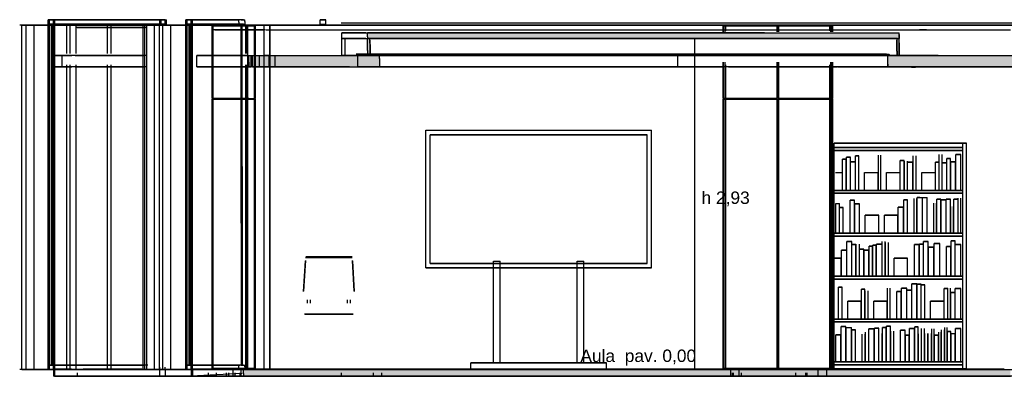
# Model space of a CAD drawing. Header units: millimetres. Extents: x -8253 to 34045, y -61360 to 6071.
# Tile 18 of 67: x -9 to 8710, y -30060 to -26900. Entities that reach past the tile are written whole.
import ezdxf
from ezdxf.enums import TextEntityAlignment as Align

# ---------------------------------------------------------------- set-up
doc = ezdxf.new("R2010")
doc.units = ezdxf.units.MM
for name, color, linetype in [('S-QUOTE', 40, 'Continuous'), ('S-TAGLIO-CS', 9, 'Continuous'), ('S-TAGLIO-PAV', 33, 'Continuous'), ('S-TAGLIO-SOFF', 8, 'Continuous'), ('S-TAGLIO-VETRO', 5, 'Continuous'), ('S-TESTI', 7, 'Continuous'), ('S-VISTA', 8, 'Continuous'), ('S-VISTA-ARREDI', 9, 'Continuous')]:
    doc.layers.add(name, color=color, linetype=linetype)
doc.styles.add('VISIO', font='arial.ttf')

msp = doc.modelspace()

# ---------------------------------------------------------------- hatches: boundary and pattern name
at = {"layer": 'S-TAGLIO-CS'}
for points in [[(7760, -27068), (4146, -27068), (3092, -27068), (3086, -27068), (3072, -27068), (3072, -27052), (3072, -27016), (6588, -27016), (7780, -27016), (7780, -27030), (7780, -27068), (7766, -27068), (7760, -27068)], [(3086, -27068), (3092, -27068), (3092, -27110), (3092, -27216), (3086, -27216), (3072, -27216), (3072, -27174), (3072, -27068), (3086, -27068)], [(7760, -27068), (7766, -27068), (7780, -27068), (7780, -27106), (7780, -27216), (7766, -27216), (7760, -27216), (7760, -27178), (7760, -27068)], [(2912, -27316), (2022, -27316), (2022, -27276), (2022, -27216), (2912, -27216), (3022, -27216), (3046, -27216), (3072, -27216), (3086, -27216), (3092, -27216), (3166, -27216), (3178, -27216), (3178, -27242), (3178, -27316), (3046, -27316), (3022, -27316), (2912, -27316)], [(8794, -27316), (8124, -27316), (7680, -27316), (7680, -27292), (7680, -27216), (7690, -27216), (7760, -27216), (7766, -27216), (7780, -27216), (8124, -27216), (8794, -27216), (8794, -27284), (8794, -27316)]]:
    msp.add_hatch(color=9, dxfattribs=at).paths.add_polyline_path(points)
at = {"layer": 'S-TAGLIO-PAV'}
for points in [[(2692, -30000), (1972, -30000), (1972, -29998), (2096, -29998), (2692, -29998), (2692, -30000)], [(8764, -30060), (8188, -30060), (8022, -30060), (7960, -30060), (7630, -30060), (5026, -30060), (4944, -30060), (4840, -30060), (1972, -30060), (1972, -30034), (1972, -30000), (2692, -30000), (2694, -30000), (2696, -30000), (3896, -30000), (3898, -30000), (3900, -30000), (4922, -30000), (5024, -30000), (5100, -30000), (5102, -30000), (5474, -30000), (5544, -30000), (6302, -30000), (6304, -30000), (7504, -30000), (7508, -30000), (8708, -30000), (8710, -30000), (8712, -30000), (8764, -30000), (8764, -30038), (8764, -30060)], [(3896, -30000), (2696, -30000), (2696, -29998), (3236, -29998), (3896, -29998), (3896, -30000)], [(4922, -30000), (3900, -30000), (3900, -29998), (4840, -29998), (5100, -29998), (5100, -30000), (5024, -30000), (4922, -30000)], [(5474, -30000), (5102, -30000), (5102, -29998), (5240, -29998), (6302, -29998), (6302, -30000), (5544, -30000), (5474, -30000)], [(7504, -30000), (6304, -30000), (6304, -29998), (6844, -29998), (7504, -29998), (7504, -30000)], [(8708, -30000), (7508, -30000), (7508, -29998), (8448, -29998), (8708, -29998), (8708, -30000)]]:
    msp.add_hatch(color=33, dxfattribs=at).paths.add_polyline_path(points)

# ---------------------------------------------------------------- linework, layer by layer
at = {"layer": 'S-QUOTE'}
msp.add_line((5968.5, -29998), (5968.5, -27067), dxfattribs=at)
at = {"layer": 'S-TAGLIO-CS'}
for p, q in [((6587.6, -27017), (3071.6, -27017)), ((3071.6, -27052.6), (3071.6, -27017)), ((6587.6, -27017), (7780, -27017)), ((7780, -27030.2), (7780, -27017)), ((3071.6, -27052.6), (3071.6, -27067)), ((4145.1, -27067), (3071.6, -27067)), ((3071.6, -27067), (3086.7, -27067)), ((3071.6, -27173.8), (3071.6, -27067)), ((3086.7, -27067), (3092.8, -27067)), ((3092.8, -27109.3), (3092.8, -27067)), ((3092.8, -27109.3), (3092.8, -27217)), ((3095, -27118.6), (3095, -27082)), ((4145.1, -27067), (7780, -27067)), ((7758, -27178.3), (7758, -27082)), ((7765.2, -27067), (7760, -27067)), ((7760, -27178), (7760, -27067)), ((7765.2, -27067), (7780, -27067)), ((7780, -27030.2), (7780, -27067)), ((7780, -27106.5), (7780, -27067)), ((7780, -27106.5), (7780, -27217)), ((3071.6, -27173.8), (3071.6, -27217)), ((3095, -27118.6), (3095, -27212)), ((7758, -27178.3), (7758, -27212)), ((7760, -27178), (7760, -27217)), ((2021.1, -27217), (2912.4, -27217)), ((2021.1, -27275.5), (2021.1, -27217)), ((2021.1, -27275.5), (2021.1, -27317)), ((2912.4, -27217), (3021.7, -27217)), ((3021.7, -27217), (3045.1, -27217)), ((3045.1, -27217), (3177.3, -27217)), ((3086.7, -27217), (3071.6, -27217)), ((3086.7, -27217), (3092.8, -27217)), ((3166.7, -27205), (3190.4, -27205)), ((3166.7, -27213.9), (3166.7, -27205)), ((3166.7, -27213.9), (3166.7, -27217)), ((3190.4, -27217), (3166.7, -27217)), ((3177.3, -27242.9), (3177.3, -27217)), ((3177.3, -27242.9), (3177.3, -27317)), ((3190.4, -27205), (3198.5, -27205)), ((3190.4, -27217), (3198.5, -27217)), ((3198.5, -27208), (3198.5, -27205)), ((3198.5, -27208), (3198.5, -27217)), ((7667.1, -27205), (7660, -27205)), ((7660, -27214.1), (7660, -27205)), ((7660, -27214.1), (7660, -27217)), ((7667.1, -27217), (7660, -27217)), ((7667.1, -27205), (7690, -27205)), ((7690, -27217), (7667.1, -27217)), ((8124.8, -27217), (7680, -27217)), ((7680, -27292.7), (7680, -27217)), ((7690, -27207.9), (7690, -27205)), ((7690, -27207.9), (7690, -27217)), ((7765.2, -27217), (7760, -27217)), ((7780, -27217), (7765.2, -27217)), ((8124.8, -27217), (8794, -27217)), ((2912.4, -27317), (2021.1, -27317)), ((2912.4, -27317), (3021.7, -27317)), ((3021.7, -27317), (3045.1, -27317)), ((3045.1, -27317), (3177.3, -27317)), ((7680, -27292.7), (7680, -27317)), ((8124.8, -27317), (7680, -27317)), ((7868.4, -27319), (7938.7, -27319)), ((7886.8, -27320), (7921.3, -27320)), ((7921.3, -27320), (7923.2, -27320)), ((7938.7, -27319), (7940.6, -27319)), ((8794, -27317), (8124.8, -27317))]:
    msp.add_line(p, q, dxfattribs=at)
at = {"layer": 'S-TAGLIO-PAV'}
for p, q in [((2096.9, -29998), (1972, -29998)), ((1972, -29998.2), (1972, -30000)), ((1972.2, -30034.9), (1972.2, -30000)), ((1972.2, -30000), (4921.6, -30000)), ((1972.2, -30034.9), (1972.2, -30060)), ((4839.8, -30060), (1972.2, -30060)), ((2096.9, -29998), (2693, -29998)), ((2693, -29999.8), (2693, -29998)), ((2693, -30000), (2693.5, -30000)), ((2693.5, -30000), (2696, -30000)), ((3235.6, -29998), (2696, -29998)), ((2696, -29998.9), (2696, -29998)), ((2696, -29998.9), (2696, -30000)), ((3235.6, -29998), (3896, -29998)), ((3896, -29999.1), (3896, -29998)), ((3896, -29999.1), (3896, -30000)), ((3896, -30000), (3898, -30000)), ((3898, -30000), (3899, -30000)), ((4839.6, -29998), (3899, -29998)), ((3899, -29999.6), (3899, -29998)), ((4839.6, -29998), (5099, -29998)), ((4839.8, -30060), (4943.3, -30060)), ((4921.6, -30000), (5024.7, -30000)), ((4943.3, -30060), (5025.3, -30060)), ((5024.7, -30000), (5475, -30000)), ((5025.3, -30060), (7629.4, -30060)), ((5099, -29998.4), (5099, -30000)), ((5101, -30000), (5099, -30000)), ((5101, -30000), (5102, -30000)), ((5240.6, -29998), (5102, -29998)), ((5102, -29998.2), (5102, -30000)), ((5240.6, -29998), (6302, -29998)), ((5475, -30000), (5544, -30000)), ((5544, -30000), (10129.7, -30000)), ((6302, -29999.8), (6302, -29998)), ((6302, -30000), (6302.5, -30000)), ((6302.5, -30000), (6305, -30000)), ((6844.6, -29998), (6305, -29998)), ((6305, -29998.9), (6305, -29998)), ((6305, -29998.9), (6305, -30000)), ((6844.6, -29998), (7505, -29998)), ((7505, -29999.1), (7505, -29998)), ((7505, -29999.1), (7505, -30000)), ((7505, -30000), (7507, -30000)), ((7507, -30000), (7508, -30000)), ((8448.6, -29998), (7508, -29998)), ((7508, -29999.6), (7508, -29998)), ((7959.9, -30060), (7629.4, -30060)), ((8021.5, -30060), (7959.9, -30060)), ((8187, -30060), (8021.5, -30060)), ((8187, -30060), (8765, -30060)), ((8448.6, -29998), (8708, -29998)), ((8708, -29998.4), (8708, -30000)), ((8710, -30000), (8708, -30000))]:
    msp.add_line(p, q, dxfattribs=at)
at = {"layer": 'S-TAGLIO-SOFF'}
for p, q in [((2172.2, -26990), (4917.6, -26990)), ((4917.6, -26990), (5018.1, -26990)), ((5018.1, -26990), (5456.4, -26990)), ((5456.4, -26990), (5527.9, -26990)), ((5527.9, -26990), (7959.9, -26990)), ((8021.5, -26990), (7959.9, -26990)), ((8021.5, -26990), (8765, -26990))]:
    msp.add_line(p, q, dxfattribs=at)
at = {"layer": 'S-TAGLIO-VETRO'}
for p, q in [((1952.6, -26900), (1930.3, -26900)), ((1930.3, -26923.4), (1930.3, -26900)), ((1930.3, -26923.4), (1930.3, -26940)), ((1952.6, -26940), (1930.3, -26940)), ((1955.9, -26940), (1951.3, -26940)), ((1951.3, -28701.6), (1951.3, -26940)), ((1952.6, -26900), (1983.8, -26900)), ((1952.6, -26940), (1983.8, -26940)), ((1955.9, -26940), (1962.6, -26940)), ((1962.6, -28201.7), (1962.6, -26940)), ((1983.8, -26916.8), (1983.8, -26900)), ((1983.8, -26916.8), (1983.8, -26940)), ((1962.6, -28201.7), (1962.6, -29960)), ((1951.3, -28701.6), (1951.3, -29960)), ((1952.6, -29960), (1930.3, -29960)), ((1930.3, -29983.4), (1930.3, -29960)), ((1930.3, -29983.4), (1930.3, -30000)), ((1955.9, -29960), (1951.3, -29960)), ((1952.6, -29960), (1983.8, -29960)), ((1955.9, -29960), (1962.6, -29960)), ((1983.8, -29976.8), (1983.8, -29960)), ((1983.8, -29976.8), (1983.8, -30000)), ((1952.6, -30000), (1930.3, -30000)), ((1952.6, -30000), (1983.8, -30000))]:
    msp.add_line(p, q, dxfattribs=at)
at = {"layer": 'S-VISTA'}
for p, q in [((290, -26900), (242, -26900)), ((242, -30000), (242, -26900)), ((255, -26900), (303, -26900)), ((255, -30000), (255, -26900)), ((255, -26900), (1232, -26900)), ((303, -26900), (255, -26900)), ((255, -26940), (255, -26900)), ((255, -26940), (1232, -26940)), ((303, -26940), (255, -26940)), ((274, -26940), (1251, -26940)), ((274, -29960), (274, -26940)), ((1260, -26940), (284, -26940)), ((284, -29960), (284, -26940)), ((290, -30000), (290, -26900)), ((303, -30000), (303, -26900)), ((1279, -26900), (303, -26900)), ((303, -26940), (303, -26900)), ((1279, -26940), (303, -26940)), ((1279, -26900), (1232, -26900)), ((1232, -26950), (1232, -26900)), ((1232, -26900), (1279, -26900)), ((1232, -26940), (1232, -26900)), ((1232, -26940), (1279, -26940)), ((1245, -26900), (1292, -26900)), ((1245, -26950), (1245, -26900)), ((1279, -26950), (1279, -26900)), ((1279, -26940), (1279, -26900)), ((1292, -26950), (1292, -26900)), ((1509, -26900), (1462, -26900)), ((1462, -30000), (1462, -26900)), ((1474, -26900), (1522, -26900)), ((1474, -30000), (1474, -26900)), ((1474, -26900), (1924, -26900)), ((1522, -26900), (1474, -26900)), ((1474, -26940), (1474, -26900)), ((1474, -26940), (1924, -26940)), ((1522, -26940), (1474, -26940)), ((1493, -26940), (1943, -26940)), ((1493, -29960), (1493, -26940)), ((1953, -26940), (1503, -26940)), ((1503, -29960), (1503, -26940)), ((1509, -30000), (1509, -26900)), ((1522, -30000), (1522, -26900)), ((1972, -26900), (1522, -26900)), ((1522, -26940), (1522, -26900)), ((1972, -26940), (1522, -26940)), ((2653, -26900), (2703, -26900)), ((2703, -26900), (2653, -26900)), ((2653, -26950), (2653, -26900)), ((2653, -26950), (2653, -26900)), ((2653, -26900), (2703, -26900)), ((2653, -26940), (2653, -26900)), ((2653, -26940), (2703, -26940)), ((2703, -26950), (2703, -26900)), ((2703, -26950), (2703, -26900)), ((2703, -26940), (2703, -26900)), ((8920, -26930), (2838, -26930)), ((50, -26950), (-8.8, -26950)), ((10, -26950), (2490, -26950)), ((10, -30000), (10, -26950)), ((120, -26950), (50, -26950)), ((50, -30000), (50, -26950)), ((410, -26950), (120, -26950)), ((120, -30000), (120, -26950)), ((410, -27200), (410, -26950)), ((490, -26950), (438, -26950)), ((438, -27200), (438, -26950)), ((770, -26950), (490, -26950)), ((490, -27200), (490, -26950)), ((1116.7, -26970), (490, -26970)), ((500, -26970), (700, -26970)), ((700, -26970), (1106.2, -26970)), ((800, -26950), (770, -26950)), ((770, -27200), (770, -26950)), ((2010, -26950), (800, -26950)), ((800, -27200), (800, -26950)), ((1185, -26950), (1085, -26950)), ((1085, -30000), (1085, -26950)), ((1100, -26950), (1141, -26950)), ((1100, -30000), (1100, -26950)), ((1835, -26950), (1116, -26950)), ((1116, -26950), (1330, -26950)), ((1116, -30000), (1116, -26950)), ((1141, -26950), (1260, -26950)), ((1230, -26950), (1185, -26950)), ((1185, -30000), (1185, -26950)), ((1260, -26950), (1230, -26950)), ((1230, -30000), (1230, -26950)), ((1260, -30000), (1260, -26950)), ((1330, -26950), (2049, -26950)), ((1330, -30000), (1330, -26950)), ((2021.6, -26955), (1695, -26955)), ((1695, -27597), (1695, -26955)), ((1699, -27597), (1699, -26955)), ((1704, -26955), (2078, -26955)), ((1704, -27597), (1704, -26955)), ((2164.3, -26990), (1710, -26990)), ((1720, -26990), (2080, -26990)), ((1760, -26950), (1850, -26950)), ((1844, -26950), (1770, -26950)), ((2049, -26950), (1835, -26950)), ((2085, -26950), (1844, -26950)), ((1850, -26950), (1925, -26950)), ((1925, -26950), (2025, -26950)), ((1995, -27200), (1995, -26950)), ((2000, -26950), (2085, -26950)), ((2000, -27200), (2000, -26950)), ((2075, -26950), (2010, -26950)), ((2070, -26950), (2010, -26950)), ((2010, -30000), (2010, -26950)), ((2025, -26950), (2125, -26950)), ((2155, -26950), (2070, -26950)), ((2070, -30000), (2070, -26950)), ((2078, -27597), (2078, -26955)), ((3110, -26950), (2080, -26950)), ((2080, -27597), (2080, -26955)), ((2080, -26990), (2150, -26990)), ((2115, -26950), (2155, -26950)), ((2205, -26950), (2115, -26950)), ((2115, -26950), (8795, -26950)), ((2210, -26950), (2115, -26950)), ((2135, -26950), (2205, -26950)), ((2155, -30000), (2155, -26950)), ((2190.5, -26990), (6234.5, -26990)), ((2205, -30000), (2205, -26950)), ((8795, -26950), (2210, -26950)), ((2210, -30000), (2210, -26950)), ((2510, -26950), (2560, -26950)), ((2560, -26950), (2800, -26950)), ((2800, -26950), (2850, -26950)), ((2844, -27017), (7780, -27017)), ((3054.9, -27017), (2844, -27017)), ((2844, -27067), (2844, -27017)), ((2850, -26950), (3150, -26950)), ((3175, -26950), (3110, -26950)), ((3160, -26950), (3360, -26950)), ((3470, -26950), (3175, -26950)), ((3360, -26950), (3435, -26950)), ((3435, -26950), (3475, -26950)), ((3475, -26950), (3435, -26950)), ((3435, -26950), (3475, -26950)), ((5555, -26950), (3475, -26950)), ((3475, -26950), (5555, -26950)), ((5460, -26950), (8795, -26950)), ((5595, -26950), (5555, -26950)), ((5555, -26950), (5595, -26950)), ((6280, -26950), (5565, -26950)), ((5575, -26950), (5630, -26950)), ((5575, -26950), (8795, -26950)), ((5630, -26950), (6365, -26950)), ((6048, -26950), (5775, -26950)), ((5775, -26950), (6200, -26950)), ((6200, -26950), (6401, -26950)), ((6702, -26955), (6219, -26955)), ((6219, -27008.5), (6219, -26955)), ((6219, -27008.5), (6219, -26955)), ((6219, -27008.5), (6219, -26955)), ((6219, -27008.5), (6219, -26955)), ((6219, -27008.5), (6219, -26955)), ((6223, -26955), (6698, -26955)), ((6223, -27008.5), (6223, -26955)), ((6223, -27008.5), (6223, -26955)), ((6223, -27008.5), (6223, -26955)), ((6223, -27008.5), (6223, -26955)), ((6237, -27008.5), (6237, -26955)), ((6237, -27008.5), (6237, -26955)), ((6237, -27008.5), (6237, -26955)), ((6245, -26950), (6285, -26950)), ((6365, -26950), (6245, -26950)), ((6245, -26950), (7165, -26950)), ((7165, -26950), (6245, -26950)), ((6245, -27000), (6245, -26950)), ((6245, -26950), (6995, -26950)), ((6995, -26950), (6245, -26950)), ((6360, -26990), (7060, -26990)), ((6698, -27008.5), (6698, -26955)), ((6702, -27008.5), (6702, -26955)), ((6702, -27008.5), (6702, -26955)), ((7191, -26955), (6708, -26955)), ((6708, -27008.5), (6708, -26955)), ((6708, -27008.5), (6708, -26955)), ((6712, -26955), (7187, -26955)), ((6712, -27008.5), (6712, -26955)), ((8918, -26950), (7021, -26950)), ((8918, -26950), (7021, -26950)), ((7165, -27000), (7165, -26950)), ((7173, -27008.5), (7173, -26955)), ((7187, -27008.5), (7187, -26955)), ((7187, -27008.5), (7187, -26955)), ((7191, -27008.5), (7191, -26955)), ((7191, -27008.5), (7191, -26955)), ((7191, -27008.5), (7191, -26955)), ((7225, -26950), (8918, -26950)), ((7236.9, -26990), (8765, -26990)), ((8918, -26950), (7290, -26950)), ((7780, -27067), (7780, -27017)), ((3054.9, -27067), (2844, -27067)), ((2844, -27067), (2894.4, -27067)), ((2844, -27067), (2894.4, -27067)), ((3054.9, -27067), (2844, -27067)), ((2844, -27217), (2844, -27067)), ((2872, -27067), (3080.5, -27067)), ((2872, -27217), (2872, -27067)), ((7760, -27067), (3073.6, -27067)), ((3095.8, -27067), (7780, -27067)), ((3095.8, -27067), (7780, -27067)), ((7760, -27217), (7760, -27067)), ((7780, -27217), (7780, -27067)), ((368, -27217), (282, -27217)), ((282, -27317), (282, -27217)), ((286, -27217), (368, -27217)), ((334, -27217), (286, -27217)), ((286, -27317), (286, -27217)), ((292, -27217), (454, -27217)), ((292, -27317), (292, -27217)), ((1117.9, -27217), (334, -27217)), ((368, -27317), (368, -27217)), ((482, -27217), (534, -27217)), ((534, -27217), (814, -27217)), ((814, -27217), (844, -27217)), ((844, -27217), (1096.1, -27217)), ((1561, -27217), (2041, -27217)), ((2014.7, -27217), (1561, -27217)), ((1561, -27317), (1561, -27217)), ((2041, -27317), (2041, -27217)), ((2054, -27217), (2114, -27217)), ((2054, -27317), (2054, -27217)), ((2114, -27217), (2199, -27217)), ((2114, -27317), (2114, -27217)), ((2159, -27217), (2252, -27217)), ((2199, -27217), (2159, -27217)), ((2199, -27317), (2199, -27217)), ((2252, -27217), (2953.9, -27217)), ((2252, -27317), (2252, -27217)), ((3054.9, -27217), (2844, -27217)), ((2844, -27217), (2995.1, -27217)), ((2972.8, -27217), (2872, -27217)), ((2872, -27217), (3080.5, -27217)), ((2970, -27205), (3020.2, -27205)), ((3120, -27205), (2970, -27205)), ((3120, -27217), (2970, -27217)), ((2970, -27217), (3020.2, -27217)), ((2984, -27217), (3143.9, -27217)), ((2984, -27317), (2984, -27217)), ((3012, -27205), (3169.9, -27205)), ((3012, -27217), (3169.9, -27217)), ((5820, -27217), (3085.3, -27217)), ((3095.8, -27217), (7780, -27217)), ((7660, -27205), (3113, -27205)), ((7660, -27217), (3113, -27217)), ((3120.6, -27205), (7690, -27205)), ((3120.6, -27217), (7690, -27217)), ((7760, -27217), (3124, -27217)), ((7678, -27217), (5820, -27217)), ((5820, -27317), (5820, -27217)), ((6219, -27597), (6219, -27276)), ((6219, -27597), (6219, -27276)), ((6219, -27597), (6219, -27276)), ((6219, -27597), (6219, -27276)), ((6219, -27597), (6219, -27276)), ((6223, -27597), (6223, -27276)), ((6223, -27597), (6223, -27276)), ((6223, -27597), (6223, -27276)), ((6223, -27597), (6223, -27276)), ((6237, -27597), (6237, -27276)), ((6237, -27597), (6237, -27276)), ((6237, -27597), (6237, -27276)), ((6698, -27597), (6698, -27276)), ((6702, -27597), (6702, -27276)), ((6702, -27597), (6702, -27276)), ((6708, -27597), (6708, -27276)), ((6708, -27597), (6708, -27276)), ((6712, -27597), (6712, -27276)), ((7173, -27597), (7173, -27276)), ((7187, -27597), (7187, -27276)), ((7187, -27597), (7187, -27276)), ((7191, -27597), (7191, -27276)), ((7191, -27597), (7191, -27276)), ((7191, -27597), (7191, -27276)), ((7678, -27317), (7678, -27217)), ((7680, -27317), (7680, -27217)), ((7750.8, -27217), (8834, -27217)), ((368, -27317), (282, -27317)), ((334, -27317), (286, -27317)), ((286, -27317), (368, -27317)), ((292, -27317), (454, -27317)), ((1117.9, -27317), (334, -27317)), ((410, -30000), (410, -27300)), ((438, -30000), (438, -27300)), ((482, -27317), (534, -27317)), ((490, -30000), (490, -27300)), ((534, -27317), (814, -27317)), ((770, -30000), (770, -27300)), ((800, -30000), (800, -27300)), ((814, -27317), (844, -27317)), ((844, -27317), (1096.1, -27317)), ((2014.7, -27317), (1561, -27317)), ((1561, -27317), (2041, -27317)), ((1995, -30000), (1995, -27300)), ((2000, -30000), (2000, -27300)), ((2054, -27317), (2114, -27317)), ((2114, -27317), (2199, -27317)), ((2199, -27317), (2159, -27317)), ((2159, -27317), (2252, -27317)), ((2252, -27317), (6212.9, -27317)), ((5820, -27317), (2984, -27317)), ((2984, -27317), (3143.9, -27317)), ((7678, -27317), (5820, -27317)), ((6245, -30000), (6245, -27300)), ((6267, -27317), (7231, -27317)), ((7165, -30000), (7165, -27300)), ((7235, -27317), (8834, -27317)), ((2021.6, -27597), (1695, -27597)), ((2021.6, -27603), (1695, -27603)), ((1695, -29990), (1695, -27603)), ((1699, -29990), (1699, -27603)), ((1704, -27597), (2078, -27597)), ((1704, -27603), (2078, -27603)), ((1704, -29990), (1704, -27603)), ((2078, -29990), (2078, -27603)), ((2080, -29990), (2080, -27603)), ((6702, -27597), (6219, -27597)), ((6702, -27603), (6219, -27603)), ((6219, -29990), (6219, -27603)), ((6219, -29990), (6219, -27603)), ((6219, -29990), (6219, -27603)), ((6219, -29990), (6219, -27603)), ((6219, -29990), (6219, -27603)), ((6223, -27597), (6698, -27597)), ((6223, -27603), (6698, -27603)), ((6223, -29990), (6223, -27603)), ((6223, -29990), (6223, -27603)), ((6223, -29990), (6223, -27603)), ((6223, -29990), (6223, -27603)), ((6237, -29990), (6237, -27603)), ((6237, -29990), (6237, -27603)), ((6237, -29990), (6237, -27603)), ((6698, -29990), (6698, -27603)), ((6702, -29990), (6702, -27603)), ((6702, -29990), (6702, -27603)), ((7191, -27597), (6708, -27597)), ((7191, -27603), (6708, -27603)), ((6708, -29990), (6708, -27603)), ((6708, -29990), (6708, -27603)), ((6712, -27597), (7187, -27597)), ((6712, -27603), (7187, -27603)), ((6712, -29990), (6712, -27603)), ((7173, -29990), (7173, -27603)), ((7187, -29990), (7187, -27603)), ((7187, -29990), (7187, -27603)), ((7191, -29990), (7191, -27603)), ((7191, -29990), (7191, -27603)), ((7191, -29990), (7191, -27603)), ((255, -29960), (1077.7, -29960)), ((303, -29960), (255, -29960)), ((255, -30000), (255, -29960)), ((274, -29960), (1096.7, -29960)), ((1105.9, -29960), (284, -29960)), ((1124.9, -29960), (303, -29960)), ((303, -30000), (303, -29960)), ((1232, -30000), (1232, -29980)), ((1279, -30000), (1279, -29980)), ((1474, -29960), (1924, -29960)), ((1522, -29960), (1474, -29960)), ((1474, -30000), (1474, -29960)), ((1493, -29960), (1943, -29960)), ((1953, -29960), (1503, -29960)), ((1972, -29960), (1522, -29960)), ((1522, -30000), (1522, -29960)), ((2076, -29990), (1695, -29990)), ((1704, -29990), (2078, -29990)), ((2003, -29990), (2056, -29990)), ((2072, -29990), (2020.5, -29990)), ((6702, -29990), (6219, -29990)), ((6223, -29990), (6698, -29990)), ((7191, -29990), (6708, -29990)), ((6712, -29990), (7187, -29990)), ((50, -30000), (-8.8, -30000)), ((10, -30000), (263.1, -30000)), ((120, -30000), (50, -30000)), ((410, -30000), (120, -30000)), ((290, -30000), (242, -30000)), ((255, -30000), (303, -30000)), ((255, -30000), (1232, -30000)), ((303, -30000), (255, -30000)), ((290, -29998), (646, -29998)), ((1230, -30000), (290, -30000)), ((290, -30000), (290, -30060)), ((290, -30000), (646, -30000)), ((1230, -30060), (290, -30060)), ((450, -29998), (300, -29998)), ((300, -30000), (450, -30000)), ((300, -30000), (300, -30060)), ((450, -30000), (300, -30000)), ((300, -30060), (500, -30060)), ((1279, -30000), (303, -30000)), ((490, -30000), (438, -30000)), ((770, -30000), (490, -30000)), ((500, -30030), (500, -30060)), ((500, -30060), (1820, -30060)), ((550.8, -30000), (1109.2, -30000)), ((1073.2, -29998), (552.1, -29998)), ((1073.2, -30000), (552.1, -30000)), ((646, -29998), (1120.8, -29998)), ((646, -30000), (1120.8, -30000)), ((647, -29998), (1061, -29998)), ((647, -29998), (1121.2, -29998)), ((647, -30000), (1061, -30000)), ((647, -30000), (1121.2, -30000)), ((800, -30000), (770, -30000)), ((1102.5, -30000), (800, -30000)), ((1061, -29998), (1114.6, -29998)), ((1061, -30000), (1114.6, -30000)), ((1062, -29998), (1115.5, -29998)), ((1062, -29998), (1230, -29998)), ((1062, -30000), (1230, -30000)), ((1062, -30000), (1115.5, -30000)), ((1185, -30000), (1085, -30000)), ((1100, -30000), (1141, -30000)), ((1475.5, -30000), (1116, -30000)), ((1116, -30000), (1330, -30000)), ((1141, -30000), (1260, -30000)), ((1230, -30000), (1185, -30000)), ((1230, -29998), (1280, -29998)), ((1260, -30000), (1230, -30000)), ((1280, -30000), (1230, -30000)), ((1230, -30000), (1230, -30060)), ((1230, -30000), (1280, -30000)), ((1280, -30060), (1230, -30060)), ((1279, -30000), (1232, -30000)), ((1232, -30000), (1279, -30000)), ((1245, -30000), (1292, -30000)), ((1280, -29998), (1490, -29998)), ((1497.1, -30000), (1280, -30000)), ((1280, -30000), (1280, -30060)), ((1280, -30000), (1490, -30000)), ((1660, -30060), (1280, -30060)), ((1330, -30000), (2049, -30000)), ((1509, -30000), (1462, -30000)), ((1474, -30000), (1522, -30000)), ((1474, -30000), (1924, -30000)), ((1522, -30000), (1474, -30000)), ((1493, -29998), (1518, -29998)), ((1493, -29998), (1514, -29998)), ((1493, -29998), (1514, -29998)), ((1493, -30000), (1514, -30000)), ((1493, -30000), (1518, -30000)), ((1493, -30000), (1514, -30000)), ((1510, -29998), (1611, -29998)), ((1962.5, -30000), (1510, -30000)), ((1510, -30000), (1510, -30060)), ((1510, -30000), (1611, -30000)), ((1962.5, -30035.5), (1510, -30060)), ((1964.3, -30060), (1510, -30060)), ((1880, -29998), (1520, -29998)), ((1520, -30000), (1880, -30000)), ((1520, -30000), (1520, -30060)), ((1880, -30000), (1520, -30000)), ((1520, -30060), (1880, -30060)), ((1972, -30000), (1522, -30000)), ((1611, -29998), (2693, -29998)), ((1611, -30000), (2693, -30000)), ((1612, -29998), (1968.1, -29998)), ((1612, -29998), (2693, -29998)), ((1612, -30000), (1968.1, -30000)), ((1612, -30000), (2693, -30000)), ((1660, -30030), (1660, -30060)), ((1730, -30060), (1660, -30060)), ((1730, -30030), (1730, -30060)), ((1840, -30060), (1730, -30060)), ((1820, -30030), (1820, -30060)), ((1820, -30060), (1895, -30060)), ((1840, -30030), (1840, -30060)), ((8770, -30060), (1840, -30060)), ((1950, -29998), (1880, -29998)), ((1880, -30000), (1950, -30000)), ((1880, -30000), (1880, -30060)), ((1950, -30000), (1880, -30000)), ((1880, -30060), (1950, -30060)), ((1895, -30030), (1895, -30060)), ((1895, -30030), (1895, -30060)), ((1895, -30060), (3120, -30060)), ((1940, -30030), (1940, -30060)), ((1940, -30060), (6285, -30060)), ((1950, -30000), (1950, -30060)), ((2693, -29998), (1990.2, -29998)), ((2693, -30000), (1990.2, -30000)), ((1990.5, -30000), (6285, -30000)), ((2049, -30000), (1995.5, -30000)), ((2000, -30000), (2085, -30000)), ((2070, -30000), (2010, -30000)), ((2085, -30000), (2024.8, -30000)), ((2155, -30000), (2070, -30000)), ((2205, -30000), (2115, -30000)), ((2115, -30000), (2155, -30000)), ((5460, -30000), (2210, -30000)), ((2696, -29998), (3896, -29998)), ((3896, -29998), (2696, -29998)), ((2696, -29998), (3896, -29998)), ((3896, -30000), (2696, -30000)), ((2696, -30000), (3896, -30000)), ((2696, -30000), (3896, -30000)), ((2838, -30030), (2838, -30060)), ((8920, -30060), (2838, -30060)), ((3120, -30030), (3120, -30060)), ((3120, -30060), (3195, -30060)), ((3195, -30030), (3195, -30060)), ((3195, -30030), (3195, -30060)), ((3195, -30060), (6300, -30060)), ((3899, -29998), (5099, -29998)), ((5099, -29998), (3899, -29998)), ((3899, -29998), (5099, -29998)), ((3899, -29998), (5099, -29998)), ((3899, -29998), (5099, -29998)), ((5099, -30000), (3899, -30000)), ((3899, -30000), (5099, -30000)), ((3899, -30000), (5099, -30000)), ((3899, -30000), (5099, -30000)), ((3899, -30000), (5099, -30000)), ((5102, -29998), (6302, -29998)), ((6285, -29998), (5102, -29998)), ((5102, -29998), (6302, -29998)), ((6285, -30000), (5102, -30000)), ((5102, -30000), (6302, -30000)), ((5102, -30000), (6302, -30000)), ((5460, -30000), (6319, -30000)), ((6245, -30000), (7165, -30000)), ((6285, -30000), (6360, -30000)), ((6285, -30000), (6285, -30060)), ((6285, -30000), (6285, -30060)), ((6285, -30060), (6360, -30060)), ((6300, -30030), (6300, -30060)), ((6305, -29998), (7505, -29998)), ((6360, -29998), (6305, -29998)), ((6305, -29998), (7505, -29998)), ((6360, -30000), (6305, -30000)), ((6305, -30000), (7505, -30000)), ((6305, -30000), (7505, -30000)), ((6310, -30030), (6310, -30060)), ((6310, -30060), (6380, -30060)), ((7060, -29998), (6360, -29998)), ((6360, -30000), (7060, -30000)), ((6360, -30000), (6360, -30060)), ((7060, -30000), (6360, -30000)), ((6360, -30060), (7060, -30060)), ((6380, -30030), (6380, -30060)), ((6380, -30060), (6860, -30060)), ((6860, -30030), (6860, -30060)), ((6860, -30060), (6950, -30060)), ((6950, -30030), (6950, -30060)), ((6960, -30030), (6960, -30060)), ((6960, -30060), (8765, -30060)), ((7135, -29998), (7060, -29998)), ((7060, -30000), (7135, -30000)), ((7060, -30000), (7060, -30060)), ((7135, -30000), (7060, -30000)), ((7060, -30060), (7135, -30060)), ((7127.5, -30000), (8795, -30000)), ((7505, -29998), (7135, -29998)), ((7135, -30000), (8765, -30000)), ((7135, -30000), (7135, -30060)), ((7135, -30000), (7135, -30060)), ((7505, -30000), (7135, -30000)), ((7135, -30060), (8765, -30060)), ((7508, -29998), (8708, -29998)), ((8708, -29998), (7508, -29998)), ((7508, -29998), (8708, -29998)), ((7508, -29998), (8708, -29998)), ((7508, -29998), (8708, -29998)), ((8708, -30000), (7508, -30000)), ((7508, -30000), (8708, -30000)), ((7508, -30000), (8708, -30000)), ((7508, -30000), (8708, -30000)), ((7508, -30000), (8708, -30000))]:
    msp.add_line(p, q, dxfattribs=at)
at = {"layer": 'S-VISTA-ARREDI'}
for p, q in [((3587, -27880), (5587, -27880)), ((3587, -29100), (3587, -27880)), ((3587, -29100), (3587, -27880)), ((5587, -29100), (5587, -27880)), ((5547, -27920), (3627, -27920)), ((3627, -27920), (5547, -27920)), ((3627, -29060), (3627, -27920)), ((3627, -29060), (3627, -27920)), ((5547, -29060), (5547, -27920)), ((5547, -29060), (5547, -27920)), ((7204, -28243), (7204, -27993)), ((7204, -29993), (7204, -27993)), ((8344, -27993), (7204, -27993)), ((7204, -27993), (8344, -27993)), ((7204, -28243), (7204, -27993)), ((7204, -28243), (7204, -27993)), ((8344, -28033), (7204, -28033)), ((7204, -28033), (8344, -28033)), ((8344, -28058), (7204, -28058)), ((7204, -28058), (8344, -28058)), ((8374, -27993), (8344, -27993)), ((8344, -27993), (8374, -27993)), ((8344, -29993), (8344, -27993)), ((8344, -29993), (8344, -27993)), ((8344, -29993), (8344, -27993)), ((8344, -29993), (8344, -27993)), ((8374, -29993), (8374, -27993)), ((8374, -29993), (8374, -27993)), ((7310, -28136), (7278, -28136)), ((7278, -28136), (7310, -28136)), ((7278, -28246.8), (7278, -28136)), ((7278, -28413), (7278, -28136)), ((7310, -28246.8), (7310, -28136)), ((7310, -28413), (7310, -28136)), ((7347, -28119), (7312, -28119)), ((7312, -28119), (7347, -28119)), ((7312, -28236.6), (7312, -28119)), ((7312, -28413), (7312, -28119)), ((7347, -28413), (7347, -28119)), ((7391, -28160), (7349, -28160)), ((7349, -28160), (7391, -28160)), ((7349, -28413), (7349, -28160)), ((7391, -28413), (7391, -28160)), ((7423, -28106), (7393, -28106)), ((7393, -28106), (7423, -28106)), ((7393, -28157.2), (7393, -28106)), ((7393, -28413), (7393, -28106)), ((7423, -28413), (7423, -28106)), ((7423, -28413), (7423, -28106)), ((7595, -28205), (7595, -28101)), ((7595, -28413), (7595, -28101)), ((7617, -28413), (7617, -28101)), ((7617, -28413), (7617, -28101)), ((7824, -28148), (7789, -28148)), ((7789, -28148), (7824, -28148)), ((7789, -28201), (7789, -28148)), ((7789, -28413), (7789, -28148)), ((7824, -28413), (7824, -28148)), ((7824, -28413), (7824, -28148)), ((7826, -28413), (7826, -28154)), ((7826, -28413), (7826, -28154)), ((7852, -28413), (7852, -28154)), ((7852, -28413), (7852, -28154)), ((7903, -28158), (7903, -28107)), ((7903, -28413), (7903, -28107)), ((7930, -28413), (7930, -28107)), ((7930, -28413), (7930, -28107)), ((8134, -28201.7), (8134, -28096)), ((8134, -28413), (8134, -28096)), ((8159, -28148.8), (8159, -28096)), ((8159, -28413), (8159, -28096)), ((8233, -28129), (8202, -28129)), ((8202, -28129), (8233, -28129)), ((8202, -28413), (8202, -28129)), ((8233, -28413), (8233, -28129)), ((8278, -28161), (8235, -28161)), ((8235, -28161), (8278, -28161)), ((8235, -28413), (8235, -28161)), ((8278, -28413), (8278, -28161)), ((8324, -28096), (8280, -28096)), ((8280, -28096), (8324, -28096)), ((8280, -28148.8), (8280, -28096)), ((8280, -28413), (8280, -28096)), ((8324, -28413), (8324, -28096)), ((8324, -28413), (8324, -28096)), ((7901, -28162), (7854, -28162)), ((7854, -28162), (7901, -28162)), ((7854, -28413), (7854, -28162)), ((7854, -28413), (7854, -28162)), ((7901, -28413), (7901, -28162)), ((8132, -28162), (8102, -28162)), ((8102, -28162), (8132, -28162)), ((8102, -28212.2), (8102, -28162)), ((8102, -28413), (8102, -28162)), ((8132, -28212.2), (8132, -28162)), ((8132, -28413), (8132, -28162)), ((8200, -28167), (8161, -28167)), ((8161, -28167), (8200, -28167)), ((8161, -28413), (8161, -28167)), ((8200, -28413), (8200, -28167)), ((7216, -28253), (7276, -28253)), ((7276, -28413), (7276, -28253)), ((7473, -28253), (7593, -28253)), ((7473, -28413), (7473, -28253)), ((7473, -28413), (7473, -28253)), ((7593, -28413), (7593, -28253)), ((7667, -28253), (7787, -28253)), ((7667, -28413), (7667, -28253)), ((7667, -28413), (7667, -28253)), ((7787, -28413), (7787, -28253)), ((7980, -28253), (8100, -28253)), ((7980, -28413), (7980, -28253)), ((7980, -28413), (7980, -28253)), ((8100, -28413), (8100, -28253)), ((8344, -28413), (7204, -28413)), ((7204, -28413), (8344, -28413)), ((7276, -28413), (7216, -28413)), ((7216, -28413), (7276, -28413)), ((7310, -28413), (7278, -28413)), ((7278, -28413), (7310, -28413)), ((7347, -28413), (7312, -28413)), ((7312, -28413), (7347, -28413)), ((7391, -28413), (7349, -28413)), ((7349, -28413), (7391, -28413)), ((7423, -28413), (7393, -28413)), ((7393, -28413), (7423, -28413)), ((7593, -28413), (7473, -28413)), ((7473, -28413), (7593, -28413)), ((7787, -28413), (7667, -28413)), ((7667, -28413), (7787, -28413)), ((7824, -28413), (7789, -28413)), ((7789, -28413), (7824, -28413)), ((7901, -28413), (7854, -28413)), ((7854, -28413), (7901, -28413)), ((8100, -28413), (7980, -28413)), ((7980, -28413), (8100, -28413)), ((8132, -28413), (8102, -28413)), ((8102, -28413), (8132, -28413)), ((8200, -28413), (8161, -28413)), ((8161, -28413), (8200, -28413)), ((8233, -28413), (8202, -28413)), ((8202, -28413), (8233, -28413)), ((8278, -28413), (8235, -28413)), ((8235, -28413), (8278, -28413)), ((8324, -28413), (8280, -28413)), ((8280, -28413), (8324, -28413)), ((8344, -28438), (7204, -28438)), ((7204, -28438), (8344, -28438)), ((7204, -28493), (7204, -28443)), ((7204, -28493), (7204, -28443)), ((7204, -28493), (7204, -28443)), ((7384, -28499), (7344, -28499)), ((7344, -28499), (7384, -28499)), ((7344, -28793), (7344, -28499)), ((7344, -28793), (7344, -28499)), ((7384, -28793), (7384, -28499)), ((7852, -28495), (7820, -28495)), ((7820, -28495), (7852, -28495)), ((7820, -28554.6), (7820, -28495)), ((7820, -28793), (7820, -28495)), ((7852, -28793), (7852, -28495)), ((7852, -28793), (7852, -28495)), ((7912, -28793), (7912, -28483)), ((7912, -28793), (7912, -28483)), ((7936, -28793), (7936, -28483)), ((7936, -28793), (7936, -28483)), ((7961.5, -28476), (7938, -28476)), ((7938, -28476), (7985, -28476)), ((7938, -28793), (7938, -28476)), ((7938, -28793), (7938, -28476)), ((7985, -28793), (7985, -28476)), ((7987, -28477), (8027, -28477)), ((7987, -28793), (7987, -28477)), ((8027, -28793), (8027, -28477)), ((8027, -28793), (8027, -28477)), ((8148, -28490), (8113, -28490)), ((8113, -28490), (8148, -28490)), ((8113, -28793), (8113, -28490)), ((8113, -28793), (8113, -28490)), ((8148, -28793), (8148, -28490)), ((8194, -28496), (8150, -28496)), ((8150, -28496), (8194, -28496)), ((8150, -28793), (8150, -28496)), ((8194, -28793), (8194, -28496)), ((8234, -28489), (8196, -28489)), ((8196, -28489), (8234, -28489)), ((8196, -28793), (8196, -28489)), ((8234, -28539.7), (8234, -28489)), ((8234, -28793), (8234, -28489)), ((8300, -28490), (8262, -28490)), ((8262, -28490), (8300, -28490)), ((8262, -28540.5), (8262, -28490)), ((8262, -28793), (8262, -28490)), ((8300, -28793), (8300, -28490)), ((8300, -28793), (8300, -28490)), ((8302, -28793), (8302, -28482)), ((8302, -28793), (8302, -28482)), ((8324, -28793), (8324, -28482)), ((8324, -28793), (8324, -28482)), ((7219, -28528), (7250, -28528)), ((7219, -28793), (7219, -28528)), ((7250, -28793), (7250, -28528)), ((7284, -28563), (7252, -28563)), ((7252, -28563), (7284, -28563)), ((7252, -28793), (7252, -28563)), ((7284, -28793), (7284, -28563)), ((7284, -28793), (7284, -28563)), ((7428, -28532), (7386, -28532)), ((7386, -28532), (7428, -28532)), ((7386, -28793), (7386, -28532)), ((7428, -28793), (7428, -28532)), ((7428, -28793), (7428, -28532)), ((7818, -28561), (7770, -28561)), ((7770, -28561), (7818, -28561)), ((7770, -28619), (7770, -28561)), ((7770, -28793), (7770, -28561)), ((7818, -28793), (7818, -28561)), ((8087, -28793), (8087, -28527)), ((8087, -28793), (8087, -28527)), ((8111, -28793), (8111, -28527)), ((8111, -28793), (8111, -28527)), ((8236, -28793), (8236, -28555)), ((8260, -28793), (8260, -28555)), ((7598, -28633), (7478, -28633)), ((7478, -28633), (7598, -28633)), ((7478, -28793), (7478, -28633)), ((7478, -28793), (7478, -28633)), ((7598, -28793), (7598, -28633)), ((7768, -28633), (7648, -28633)), ((7648, -28633), (7768, -28633)), ((7648, -28793), (7648, -28633)), ((7648, -28793), (7648, -28633)), ((7768, -28793), (7768, -28633)), ((7204, -28993), (7204, -28793)), ((7204, -28993), (7204, -28793)), ((7204, -28993), (7204, -28793)), ((8344, -28793), (7204, -28793)), ((7204, -28793), (8344, -28793)), ((8344, -28818), (7204, -28818)), ((7204, -28818), (8344, -28818)), ((7250, -28793), (7219, -28793)), ((7219, -28793), (7250, -28793)), ((7284, -28793), (7252, -28793)), ((7252, -28793), (7284, -28793)), ((7384, -28793), (7344, -28793)), ((7344, -28793), (7384, -28793)), ((7428, -28793), (7386, -28793)), ((7386, -28793), (7428, -28793)), ((7598, -28793), (7478, -28793)), ((7478, -28793), (7598, -28793)), ((7768, -28793), (7648, -28793)), ((7648, -28793), (7768, -28793)), ((7818, -28793), (7770, -28793)), ((7770, -28793), (7818, -28793)), ((7852, -28793), (7820, -28793)), ((7820, -28793), (7852, -28793)), ((7985, -28793), (7938, -28793)), ((7938, -28793), (7985, -28793)), ((8027, -28793), (7987, -28793)), ((7987, -28793), (8027, -28793)), ((8148, -28793), (8113, -28793)), ((8113, -28793), (8148, -28793)), ((8194, -28793), (8150, -28793)), ((8150, -28793), (8194, -28793)), ((8234, -28793), (8196, -28793)), ((8196, -28793), (8234, -28793)), ((8300, -28793), (8262, -28793)), ((8262, -28793), (8300, -28793)), ((7315, -28943), (7267, -28943)), ((7267, -28943), (7315, -28943)), ((7267, -29000.5), (7267, -28943)), ((7267, -29173), (7267, -28943)), ((7315, -29173), (7315, -28943)), ((7359, -28864), (7317, -28864)), ((7317, -28864), (7359, -28864)), ((7317, -28915.5), (7317, -28864)), ((7317, -29173), (7317, -28864)), ((7359, -29173), (7359, -28864)), ((7396, -28893), (7361, -28893)), ((7361, -28893), (7396, -28893)), ((7361, -29173), (7361, -28893)), ((7396, -29173), (7396, -28893)), ((7398, -29173), (7398, -28890)), ((7427, -28946.6), (7427, -28890)), ((7427, -29173), (7427, -28890)), ((7466, -28932), (7429, -28932)), ((7429, -28932), (7466, -28932)), ((7429, -29173), (7429, -28932)), ((7466, -29173), (7466, -28932)), ((7510, -28943), (7468, -28943)), ((7468, -28943), (7510, -28943)), ((7468, -29173), (7468, -28943)), ((7510, -29173), (7510, -28943)), ((7543, -28908), (7512, -28908)), ((7512, -28908), (7543, -28908)), ((7512, -29173), (7512, -28908)), ((7543, -29173), (7543, -28908)), ((7576, -28899), (7545, -28899)), ((7545, -28899), (7576, -28899)), ((7545, -29173), (7545, -28899)), ((7576, -29173), (7576, -28899)), ((7627, -28888), (7578, -28888)), ((7578, -28888), (7627, -28888)), ((7578, -29173), (7578, -28888)), ((7627, -29173), (7627, -28888)), ((7629, -29173), (7629, -28866)), ((7655, -29173), (7655, -28866)), ((7657, -29173), (7657, -28873)), ((7684, -29173), (7684, -28873)), ((7684, -29173), (7684, -28873)), ((7957, -28893), (7914, -28893)), ((7914, -28893), (7957, -28893)), ((7914, -29173), (7914, -28893)), ((7914, -29173), (7914, -28893)), ((7957, -29173), (7957, -28893)), ((7993, -28888), (7959, -28888)), ((7959, -28888), (7993, -28888)), ((7959, -29173), (7959, -28888)), ((7993, -29173), (7993, -28888)), ((8037, -28864), (7995, -28864)), ((7995, -28864), (8037, -28864)), ((7995, -29173), (7995, -28864)), ((8037, -28915.5), (8037, -28864)), ((8037, -29173), (8037, -28864)), ((8087, -28917), (8039, -28917)), ((8039, -28917), (8087, -28917)), ((8039, -29173), (8039, -28917)), ((8087, -29173), (8087, -28917)), ((8138, -28882), (8089, -28882)), ((8089, -28882), (8138, -28882)), ((8089, -29173), (8089, -28882)), ((8138, -29173), (8138, -28882)), ((8138, -29173), (8138, -28882)), ((8237, -28911), (8198, -28911)), ((8198, -28911), (8237, -28911)), ((8198, -29173), (8198, -28911)), ((8198, -29173), (8198, -28911)), ((8237, -29173), (8237, -28911)), ((8274, -28860), (8239, -28860)), ((8239, -28860), (8274, -28860)), ((8239, -28912.2), (8239, -28860)), ((8239, -29173), (8239, -28860)), ((8274, -29173), (8274, -28860)), ((8274, -29173), (8274, -28860)), ((8324, -28893), (8276, -28893)), ((8276, -28893), (8324, -28893)), ((8276, -29173), (8276, -28893)), ((8276, -29173), (8276, -28893)), ((8324, -29173), (8324, -28893)), ((8324, -29173), (8324, -28893)), ((2936, -29009), (2523, -29009)), ((2935, -29001), (2524, -29001)), ((7265, -29013), (7205, -29013)), ((7205, -29013), (7265, -29013)), ((7265, -29173), (7265, -29013)), ((7854, -29013), (7734, -29013)), ((7734, -29013), (7854, -29013)), ((7734, -29173), (7734, -29013)), ((7734, -29173), (7734, -29013)), ((7854, -29173), (7854, -29013)), ((7854, -29173), (7854, -29013)), ((2522, -29035), (2505, -29305)), ((2505, -29308), (2521, -29038)), ((2954, -29305), (2937, -29035)), ((2938, -29038), (2954, -29308)), ((5587, -29100), (3587, -29100)), ((3587, -29100), (5587, -29100)), ((5547, -29060), (3627, -29060)), ((3627, -29060), (5547, -29060)), ((4187, -29040), (4247, -29040)), ((4187, -29940), (4187, -29040)), ((4187, -29940), (4187, -29090)), ((4247, -29940), (4247, -29040)), ((4247, -29940), (4247, -29090)), ((4927, -29040), (4987, -29040)), ((4927, -29940), (4927, -29040)), ((4927, -29940), (4927, -29090)), ((4987, -29940), (4987, -29040)), ((4987, -29940), (4987, -29090)), ((8344, -29173), (7204, -29173)), ((7204, -29173), (8344, -29173)), ((7204, -29693), (7204, -29193)), ((7204, -29693), (7204, -29193)), ((7204, -29693), (7204, -29193)), ((8344, -29198), (7204, -29198)), ((7204, -29198), (8344, -29198)), ((7265, -29173), (7205, -29173)), ((7205, -29173), (7265, -29173)), ((7315, -29173), (7267, -29173)), ((7267, -29173), (7315, -29173)), ((7359, -29173), (7317, -29173)), ((7317, -29173), (7359, -29173)), ((7396, -29173), (7361, -29173)), ((7361, -29173), (7396, -29173)), ((7466, -29173), (7429, -29173)), ((7429, -29173), (7466, -29173)), ((7510, -29173), (7468, -29173)), ((7468, -29173), (7510, -29173)), ((7543, -29173), (7512, -29173)), ((7512, -29173), (7543, -29173)), ((7576, -29173), (7545, -29173)), ((7545, -29173), (7576, -29173)), ((7627, -29173), (7578, -29173)), ((7578, -29173), (7627, -29173)), ((7854, -29173), (7734, -29173)), ((7734, -29173), (7854, -29173)), ((7957, -29173), (7914, -29173)), ((7914, -29173), (7957, -29173)), ((7993, -29173), (7959, -29173)), ((7959, -29173), (7993, -29173)), ((8037, -29173), (7995, -29173)), ((7995, -29173), (8037, -29173)), ((8087, -29173), (8039, -29173)), ((8039, -29173), (8087, -29173)), ((8138, -29173), (8089, -29173)), ((8089, -29173), (8138, -29173)), ((8237, -29173), (8198, -29173)), ((8198, -29173), (8237, -29173)), ((8274, -29173), (8239, -29173)), ((8239, -29173), (8274, -29173)), ((8324, -29173), (8276, -29173)), ((8276, -29173), (8324, -29173)), ((7273, -29271), (7241, -29271)), ((7241, -29271), (7273, -29271)), ((7241, -29553), (7241, -29271)), ((7241, -29553), (7241, -29271)), ((7273, -29553), (7273, -29271)), ((7273, -29553), (7273, -29271)), ((7475, -29287), (7445, -29287)), ((7445, -29287), (7475, -29287)), ((7445, -29393.4), (7445, -29287)), ((7445, -29553), (7445, -29287)), ((7475, -29553), (7475, -29287)), ((7676, -29553), (7676, -29279)), ((7676, -29553), (7676, -29279)), ((7698, -29553), (7698, -29279)), ((7698, -29553), (7698, -29279)), ((7846, -29279), (7799, -29279)), ((7799, -29279), (7846, -29279)), ((7799, -29553), (7799, -29279)), ((7799, -29553), (7799, -29279)), ((7846, -29553), (7846, -29279)), ((7935, -29240), (7892, -29240)), ((7892, -29240), (7935, -29240)), ((7892, -29292.2), (7892, -29240)), ((7892, -29553), (7892, -29240)), ((7935, -29553), (7935, -29240)), ((7973, -29243), (7937, -29243)), ((7937, -29243), (7973, -29243)), ((7937, -29553), (7937, -29243)), ((7973, -29553), (7973, -29243)), ((8006, -29250), (7975, -29250)), ((7975, -29250), (8006, -29250)), ((7975, -29553), (7975, -29250)), ((8006, -29553), (8006, -29250)), ((8006, -29553), (8006, -29250)), ((8209, -29281), (8178, -29281)), ((8178, -29281), (8209, -29281)), ((8178, -29389.8), (8178, -29281)), ((8178, -29553), (8178, -29281)), ((8209, -29389.8), (8209, -29281)), ((8209, -29553), (8209, -29281)), ((8211, -29388), (8211, -29278)), ((8211, -29553), (8211, -29278)), ((8234, -29553), (8234, -29278)), ((8324, -29282), (8276, -29282)), ((8276, -29282), (8324, -29282)), ((8276, -29553), (8276, -29282)), ((8276, -29553), (8276, -29282)), ((8324, -29553), (8324, -29282)), ((8324, -29553), (8324, -29282)), ((2541, -29412), (2541, -29381)), ((2564, -29381), (2564, -29412)), ((2895, -29412), (2895, -29381)), ((2918, -29381), (2918, -29412)), ((7477, -29553), (7477, -29302)), ((7504, -29553), (7504, -29302)), ((7504, -29553), (7504, -29302)), ((7797, -29308), (7758, -29308)), ((7758, -29308), (7797, -29308)), ((7758, -29553), (7758, -29308)), ((7758, -29553), (7758, -29308)), ((7797, -29553), (7797, -29308)), ((7797, -29553), (7797, -29308)), ((7890, -29296), (7848, -29296)), ((7848, -29296), (7890, -29296)), ((7848, -29553), (7848, -29296)), ((7890, -29553), (7890, -29296)), ((8274, -29318), (8236, -29318)), ((8236, -29318), (8274, -29318)), ((8236, -29553), (8236, -29318)), ((8274, -29553), (8274, -29318)), ((8274, -29553), (8274, -29318)), ((7443, -29393), (7323, -29393)), ((7323, -29393), (7443, -29393)), ((7323, -29553), (7323, -29393)), ((7323, -29553), (7323, -29393)), ((7443, -29553), (7443, -29393)), ((7674, -29393), (7554, -29393)), ((7554, -29393), (7674, -29393)), ((7554, -29553), (7554, -29393)), ((7554, -29553), (7554, -29393)), ((7674, -29553), (7674, -29393)), ((8176, -29393), (8056, -29393)), ((8056, -29393), (8176, -29393)), ((8056, -29553), (8056, -29393)), ((8056, -29553), (8056, -29393)), ((8176, -29553), (8176, -29393)), ((2945, -29508), (2514, -29508)), ((2943, -29513), (2516, -29513)), ((8344, -29553), (7204, -29553)), ((7204, -29553), (8344, -29553)), ((7273, -29553), (7241, -29553)), ((7241, -29553), (7273, -29553)), ((7443, -29553), (7323, -29553)), ((7323, -29553), (7443, -29553)), ((7475, -29553), (7445, -29553)), ((7445, -29553), (7475, -29553)), ((7674, -29553), (7554, -29553)), ((7554, -29553), (7674, -29553)), ((7797, -29553), (7758, -29553)), ((7758, -29553), (7797, -29553)), ((7846, -29553), (7799, -29553)), ((7799, -29553), (7846, -29553)), ((7890, -29553), (7848, -29553)), ((7848, -29553), (7890, -29553)), ((7935, -29553), (7892, -29553)), ((7892, -29553), (7935, -29553)), ((7973, -29553), (7937, -29553)), ((7937, -29553), (7973, -29553)), ((8006, -29553), (7975, -29553)), ((7975, -29553), (8006, -29553)), ((8176, -29553), (8056, -29553)), ((8056, -29553), (8176, -29553)), ((8209, -29553), (8178, -29553)), ((8178, -29553), (8209, -29553)), ((8274, -29553), (8236, -29553)), ((8236, -29553), (8274, -29553)), ((8324, -29553), (8276, -29553)), ((8276, -29553), (8324, -29553)), ((8344, -29578), (7204, -29578)), ((7204, -29578), (8344, -29578)), ((7307, -29618), (7264, -29618)), ((7264, -29618), (7307, -29618)), ((7264, -29670.5), (7264, -29618)), ((7264, -29933), (7264, -29618)), ((7307, -29933), (7307, -29618)), ((7309, -29627), (7358, -29627)), ((7309, -29933), (7309, -29627)), ((7358, -29933), (7358, -29627)), ((7559, -29639), (7511, -29639)), ((7511, -29639), (7559, -29639)), ((7511, -29697.8), (7511, -29639)), ((7511, -29933), (7511, -29639)), ((7559, -29933), (7559, -29639)), ((7598, -29634), (7561, -29634)), ((7561, -29634), (7598, -29634)), ((7561, -29933), (7561, -29634)), ((7598, -29693.8), (7598, -29634)), ((7598, -29933), (7598, -29634)), ((7664, -29627), (7630, -29627)), ((7630, -29627), (7664, -29627)), ((7630, -29678), (7630, -29627)), ((7630, -29933), (7630, -29627)), ((7664, -29678), (7664, -29627)), ((7664, -29933), (7664, -29627)), ((7703, -29616), (7666, -29616)), ((7666, -29616), (7703, -29616)), ((7666, -29668.8), (7666, -29616)), ((7666, -29933), (7666, -29616)), ((7703, -29668.8), (7703, -29616)), ((7703, -29933), (7703, -29616)), ((7915, -29636), (7870, -29636)), ((7870, -29636), (7915, -29636)), ((7870, -29695.4), (7870, -29636)), ((7870, -29933), (7870, -29636)), ((7915, -29933), (7915, -29636)), ((7948, -29622), (7917, -29622)), ((7917, -29622), (7948, -29622)), ((7917, -29933), (7917, -29622)), ((7948, -29673.8), (7948, -29622)), ((7948, -29933), (7948, -29622)), ((7978, -29695.4), (7978, -29636)), ((7978, -29933), (7978, -29636)), ((8003, -29695.4), (8003, -29636)), ((8003, -29933), (8003, -29636)), ((8067, -29933), (8067, -29639)), ((8090, -29697.8), (8090, -29639)), ((8090, -29933), (8090, -29639)), ((8183, -29933), (8183, -29628)), ((8205, -29933), (8205, -29628)), ((8324, -29636), (8277, -29636)), ((8277, -29636), (8324, -29636)), ((8277, -29933), (8277, -29636)), ((8324, -29933), (8324, -29636)), ((8324, -29933), (8324, -29636)), ((7262, -29691), (7217, -29691)), ((7217, -29691), (7262, -29691)), ((7217, -29933), (7217, -29691)), ((7262, -29933), (7262, -29691)), ((7391, -29649), (7360, -29649)), ((7360, -29649), (7391, -29649)), ((7360, -29933), (7360, -29649)), ((7391, -29933), (7391, -29649)), ((7391, -29933), (7391, -29649)), ((7451, -29933), (7451, -29686)), ((7451, -29933), (7451, -29686)), ((7479, -29933), (7479, -29686)), ((7479, -29933), (7479, -29686)), ((7481, -29933), (7481, -29669)), ((7481, -29933), (7481, -29669)), ((7509, -29933), (7509, -29669)), ((7600, -29933), (7600, -29682)), ((7628, -29933), (7628, -29682)), ((7705, -29933), (7705, -29660)), ((7731, -29933), (7731, -29660)), ((7731, -29933), (7731, -29660)), ((7833, -29650), (7791, -29650)), ((7791, -29650), (7833, -29650)), ((7791, -29933), (7791, -29650)), ((7791, -29933), (7791, -29650)), ((7833, -29933), (7833, -29650)), ((7868, -29694), (7835, -29694)), ((7835, -29694), (7868, -29694)), ((7835, -29933), (7835, -29694)), ((7868, -29933), (7868, -29694)), ((7950, -29933), (7950, -29684)), ((7976, -29933), (7976, -29684)), ((8005, -29933), (8005, -29680)), ((8034, -29933), (8034, -29680)), ((8036, -29933), (8036, -29680)), ((8065, -29933), (8065, -29680)), ((8128, -29694), (8092, -29694)), ((8092, -29694), (8128, -29694)), ((8092, -29933), (8092, -29694)), ((8128, -29933), (8128, -29694)), ((8130, -29933), (8130, -29669)), ((8152, -29933), (8152, -29669)), ((8154, -29933), (8154, -29647)), ((8181, -29933), (8181, -29647)), ((8237, -29664), (8207, -29664)), ((8207, -29664), (8237, -29664)), ((8207, -29933), (8207, -29664)), ((8237, -29933), (8237, -29664)), ((8239, -29680), (8275, -29680)), ((8239, -29933), (8239, -29680)), ((8275, -29933), (8275, -29680)), ((5187, -29940), (3987, -29940)), ((3987, -29940), (5187, -29940)), ((3987, -30000), (3987, -29940)), ((3987, -30000), (3987, -29940)), ((4247, -29940), (4187, -29940)), ((4187, -29940), (4247, -29940)), ((4987, -29940), (4927, -29940)), ((4927, -29940), (4987, -29940)), ((5187, -30000), (5187, -29940)), ((8344, -29933), (7204, -29933)), ((7204, -29933), (8344, -29933)), ((7204, -29993), (7204, -29943)), ((7204, -29993), (7204, -29943)), ((7204, -29993), (7204, -29943)), ((8344, -29958), (7204, -29958)), ((7204, -29958), (8344, -29958)), ((7262, -29933), (7217, -29933)), ((7217, -29933), (7262, -29933)), ((7307, -29933), (7264, -29933)), ((7264, -29933), (7307, -29933)), ((7358, -29933), (7309, -29933)), ((7309, -29933), (7358, -29933)), ((7391, -29933), (7360, -29933)), ((7360, -29933), (7391, -29933)), ((7559, -29933), (7511, -29933)), ((7511, -29933), (7559, -29933)), ((7598, -29933), (7561, -29933)), ((7561, -29933), (7598, -29933)), ((7664, -29933), (7630, -29933)), ((7630, -29933), (7664, -29933)), ((7703, -29933), (7666, -29933)), ((7666, -29933), (7703, -29933)), ((7833, -29933), (7791, -29933)), ((7791, -29933), (7833, -29933)), ((7868, -29933), (7835, -29933)), ((7835, -29933), (7868, -29933)), ((7915, -29933), (7870, -29933)), ((7870, -29933), (7915, -29933)), ((7948, -29933), (7917, -29933)), ((7917, -29933), (7948, -29933)), ((8128, -29933), (8092, -29933)), ((8092, -29933), (8128, -29933)), ((8237, -29933), (8207, -29933)), ((8207, -29933), (8237, -29933)), ((8275, -29933), (8239, -29933)), ((8239, -29933), (8275, -29933)), ((8324, -29933), (8277, -29933)), ((8277, -29933), (8324, -29933)), ((5187, -30000), (3987, -30000)), ((3987, -30000), (5187, -30000)), ((7204, -29993), (7174, -29993)), ((7174, -29993), (7204, -29993)), ((8344, -29993), (7204, -29993)), ((7204, -29993), (8344, -29993)), ((8374, -29993), (8344, -29993)), ((8344, -29993), (8374, -29993))]:
    msp.add_line(p, q, dxfattribs=at)

# ---------------------------------------------------------------- texts
at = {"layer": 'S-QUOTE', "style": 'VISIO'}
msp.add_text('h 2,93', height=110, dxfattribs=at).set_placement((6028.5, -28532.5))
at = {"layer": 'S-TESTI', "style": 'VISIO'}
msp.add_text('Aula  pav. 0,00', height=110, dxfattribs=at).set_placement((5468.5, -29878), align=Align.MIDDLE_CENTER)

doc.saveas('drawing.dxf')
